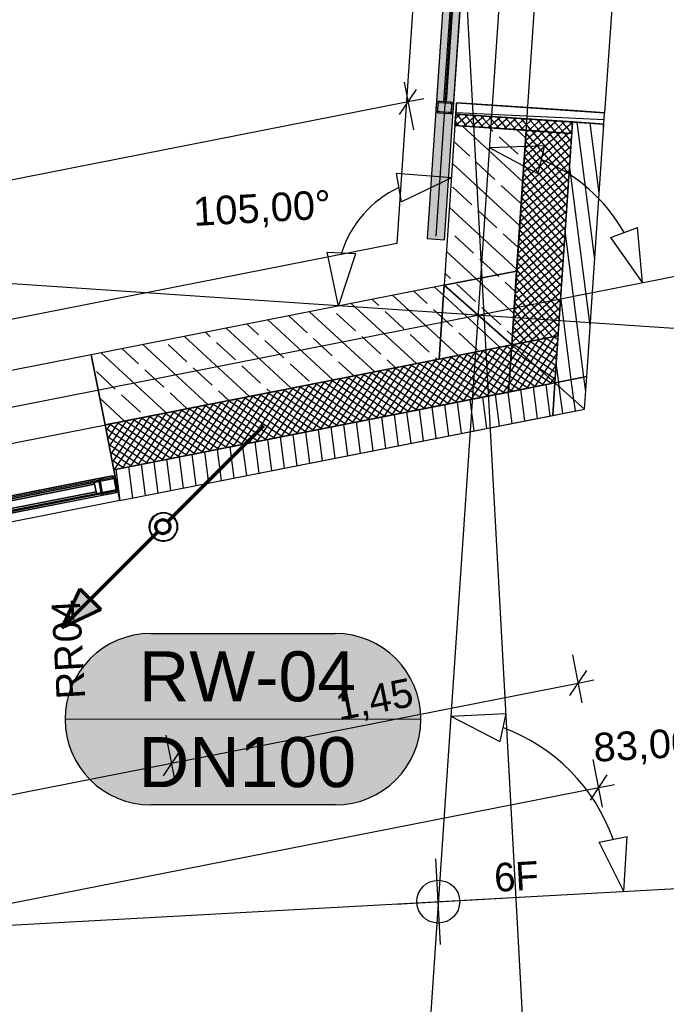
# Model space of a CAD drawing. Extents: x -181 to 1388, y 138 to 979.
# Tile 73 of 82: x 1022 to 1068, y 330 to 399. Entities that reach past the tile are written whole.
import ezdxf
from ezdxf.lldxf.tags import DXFTag

# ---------------------------------------------------------------- set-up
doc = ezdxf.new("R2010")
doc.units = 0
doc.layers.get('0').update_dxf_attribs({"lineweight": 25})
for name, color, linetype, lineweight, true_color in [('01AFU Allgemein Bemaßung', 7, 'Continuous', 25, 0x848484), ('02 Raster Bemaßung', 7, 'Continuous', 25, 0x848484), ('20 Außenwände', 7, 'Continuous', 25, 0x848484), ('20 Dach Stb-Decke', 7, 'Continuous', 25, 0x848484), ('20 Fallrohre', 7, 'Continuous', 25, 0x848484), ('20 Fallrohre - Beschriftung', 7, 'Continuous', 25, 0x848484), ('20 Fenster als Fassade', 7, 'Continuous', 25, 0x848484), ('20 Fundament', 7, 'Continuous', 25, 0x848484), ('20 Platzbedarf Schieber', 7, 'Continuous', 25, 0x848484), ('20 Schieber', 7, 'Continuous', 25, 0x848484), ('A-0', 7, 'Continuous', 25, 0x848484), ('S_Mass', 150, 'Continuous', 25, 0x007fff), ('S_Regenwasser', 4, 'Continuous', 70, 0x00ffff)]:
    doc.layers.add(name, color=color, linetype=linetype, lineweight=lineweight, true_color=true_color)
doc.layers.add('02 Raster Gebäude', color=7, linetype='Continuous', lineweight=25)
doc.layers.add('X_Geometrie', color=7, linetype='Continuous', lineweight=25)
doc.styles.get("Standard").update_dxf_attribs({"font": 'arial.ttf'})
tags = doc.linetypes.add('Raster', pattern=[0.2, 0.1, -0.05, 0, -0.05]).pattern_tags.tags
tags[10:11] = [DXFTag(74, 4), DXFTag(75, 0), DXFTag(340, '0'), DXFTag(46, 1.0), DXFTag(50, 0.0), DXFTag(44, 0.0), DXFTag(45, 0.0)]
tags[8:9] = [DXFTag(74, 4), DXFTag(75, 0), DXFTag(340, '0'), DXFTag(46, 1.0), DXFTag(50, 0.0), DXFTag(44, 0.0), DXFTag(45, 0.0)]
tags[6:7] = [DXFTag(74, 4), DXFTag(75, 0), DXFTag(340, '0'), DXFTag(46, 1.0), DXFTag(50, 0.0), DXFTag(44, 0.0), DXFTag(45, 0.0)]
tags[4:5] = [DXFTag(74, 4), DXFTag(75, 0), DXFTag(340, '0'), DXFTag(46, 1.0), DXFTag(50, 0.0), DXFTag(44, 0.0), DXFTag(45, 0.0)]
tags = doc.linetypes.add('Strichlinie eng', pattern=[0.115, 0.075, -0.04]).pattern_tags.tags
tags[6:7] = [DXFTag(74, 4), DXFTag(75, 0), DXFTag(340, '0'), DXFTag(46, 1.0), DXFTag(50, 0.0), DXFTag(44, 0.0), DXFTag(45, 0.0)]
tags[4:5] = [DXFTag(74, 4), DXFTag(75, 0), DXFTag(340, '0'), DXFTag(46, 1.0), DXFTag(50, 0.0), DXFTag(44, 0.0), DXFTag(45, 0.0)]
tags = doc.linetypes.add('Strichpunktx2', pattern=[2, 1, -0.5, 0, -0.5]).pattern_tags.tags
tags[10:11] = [DXFTag(74, 4), DXFTag(75, 0), DXFTag(340, '0'), DXFTag(46, 1.0), DXFTag(50, 0.0), DXFTag(44, 0.0), DXFTag(45, 0.0)]
tags[8:9] = [DXFTag(74, 4), DXFTag(75, 0), DXFTag(340, '0'), DXFTag(46, 1.0), DXFTag(50, 0.0), DXFTag(44, 0.0), DXFTag(45, 0.0)]
tags[6:7] = [DXFTag(74, 4), DXFTag(75, 0), DXFTag(340, '0'), DXFTag(46, 1.0), DXFTag(50, 0.0), DXFTag(44, 0.0), DXFTag(45, 0.0)]
tags[4:5] = [DXFTag(74, 4), DXFTag(75, 0), DXFTag(340, '0'), DXFTag(46, 1.0), DXFTag(50, 0.0), DXFTag(44, 0.0), DXFTag(45, 0.0)]
tags = doc.linetypes.add('Öffnungslinie Tür Fenster', pattern=[0.115, 0.075, -0.04]).pattern_tags.tags
tags[6:7] = [DXFTag(74, 4), DXFTag(75, 0), DXFTag(340, '0'), DXFTag(46, 1.0), DXFTag(50, 0.0), DXFTag(44, 0.0), DXFTag(45, 0.0)]
tags[4:5] = [DXFTag(74, 4), DXFTag(75, 0), DXFTag(340, '0'), DXFTag(46, 1.0), DXFTag(50, 0.0), DXFTag(44, 0.0), DXFTag(45, 0.0)]

# ---------------------------------------------------------------- blocks, each defined once
blk = doc.blocks.new('Referenz-A07F5V09WF')
at = {"layer": '01AFU Allgemein Bemaßung', "lineweight": -2}
for p, q in [((1049.163, 394.204), (1049.819, 390.862)), ((1048.843, 391.943), (1050.025, 393.705)), ((1049.434, 392.824), (965.157, 376.266)), ((1050.538, 393.041), (1049.434, 392.824)), ((1048.975, 385.845), (1048.611, 387.811)), ((1052.463, 387.507), (1048.611, 387.811)), ((1052.463, 387.507), (1048.975, 385.845)), ((1043.775, 382.319), (1045.772, 382.207)), ((1044.564, 378.536), (1043.775, 382.319)), ((1044.564, 378.536), (1045.772, 382.207)), ((1061.616, 350.775), (1060.958, 354.117)), ((1060.754, 351.274), (1061.936, 353.036)), ((1032.874, 346.551), (1061.345, 352.155)), ((1061.345, 352.155), (1062.448, 352.372)), ((1033.145, 345.171), (1032.487, 348.513)), ((1033.465, 347.431), (1032.283, 345.67)), ((1063.055, 343.465), (1062.397, 346.807)), ((983.815, 336.894), (1032.874, 346.551)), ((1062.192, 343.964), (1063.375, 345.725)), ((772.87, 287.779), (1062.784, 344.845)), ((1062.784, 344.845), (1063.887, 345.062))]:
    blk.add_line(p, q, dxfattribs=at)
blk.add_ellipse((1051.955, 379.991), major_axis=(-3.162, 6.837), ratio=1, start_param=0, end_param=0.831282, dxfattribs=at)
at = {"layer": '02 Raster Bemaßung', "lineweight": -2}
for p, q in [((1055.113, 389.635), (1058.974, 389.769)), ((1055.113, 389.635), (1058.524, 387.821)), ((1058.974, 389.769), (1058.524, 387.821)), ((1063.62, 383.333), (1065.497, 384.026)), ((1065.852, 380.179), (1065.497, 384.026)), ((1065.852, 380.179), (1063.62, 383.333)), ((1052.423, 349.825), (1056.281, 350.019)), ((1052.423, 349.825), (1055.861, 348.063)), ((1056.281, 350.019), (1055.861, 348.063)), ((1062.811, 341.024), (1064.772, 341.419)), ((1064.528, 337.563), (1064.772, 341.419)), ((1064.528, 337.563), (1062.811, 341.024))]:
    blk.add_line(p, q, dxfattribs=at)
for centre, major_axis, end_param in [((1054.32, 377.909), (10.238, 5.771), 0.671175), ((1051.546, 336.853), (12.245, 4.369), 0.872561)]:
    blk.add_ellipse(centre, major_axis=major_axis, ratio=1, start_param=0, end_param=end_param, dxfattribs=at)
at = {"layer": '02 Raster Gebäude', "linetype": 'Raster', "lineweight": -2, "ltscale": 56.250004}
for p, q in [((1023.118, 955.707), (1060.183, 278.595)), ((1084.029, 817.583), (1050.49, 321.23)), ((859.339, 391.084), (1077.679, 376.33)), ((1008.61, 368.911), (1071.374, 381.266)), ((1006.724, 334.399), (1071.114, 337.924))]:
    blk.add_line(p, q, dxfattribs=at)
at = {"layer": '02 Raster Gebäude', "lineweight": -2}
for p, q in [((1051.71, 333.857), (1051.382, 339.848)), ((1048.55, 336.689), (1058.469, 337.232))]:
    blk.add_line(p, q, dxfattribs=at)
blk.add_circle((1051.546, 336.853), 1.5, dxfattribs=at)
at = {"layer": '20 Außenwände', "lineweight": -2}
for p, q in [((1063.735, 400.053), (1063.195, 392.071)), ((1052.819, 392.773), (1052.711, 391.176)), ((1052.765, 391.974), (1052.819, 392.773)), ((1052.819, 392.773), (1063.195, 392.071)), ((1057.807, 392.435), (1052.819, 392.773)), ((1061, 392.22), (1057.807, 392.435)), ((1063.195, 392.071), (1061, 392.22)), ((1052.711, 391.176), (1052.765, 391.974)), ((1053.016, 391.156), (1052.732, 391.481)), ((1053.07, 391.954), (1052.744, 391.669)), ((1052.765, 391.974), (1060.946, 391.422)), ((1063.161, 391.572), (1052.771, 392.058)), ((1053.635, 391.916), (1052.783, 391.171)), ((1053.58, 391.117), (1052.836, 391.97)), ((1054.199, 391.877), (1053.347, 391.133)), ((1054.145, 391.079), (1053.4, 391.931)), ((1054.764, 391.839), (1053.911, 391.095)), ((1054.709, 391.041), (1053.965, 391.893)), ((1055.328, 391.801), (1054.476, 391.057)), ((1055.273, 391.003), (1054.529, 391.855)), ((1055.892, 391.763), (1055.04, 391.019)), ((1055.838, 390.965), (1055.093, 391.817)), ((1056.457, 391.725), (1055.605, 390.981)), ((1056.402, 390.927), (1055.658, 391.779)), ((1057.021, 391.687), (1056.169, 390.943)), ((1056.967, 390.889), (1056.222, 391.741)), ((1057.586, 391.649), (1056.733, 390.904)), ((1057.531, 390.851), (1056.787, 391.703)), ((1058.15, 391.611), (1057.298, 390.866)), ((1058.095, 390.812), (1057.351, 391.664)), ((1058.714, 391.572), (1057.862, 390.828)), ((1058.66, 390.774), (1057.915, 391.626)), ((1059.279, 391.534), (1058.427, 390.79)), ((1059.224, 390.736), (1058.48, 391.588)), ((1059.843, 391.496), (1058.991, 390.752)), ((1059.789, 390.698), (1059.044, 391.55)), ((1060.408, 391.458), (1059.555, 390.714)), ((1060.353, 390.66), (1059.609, 391.512)), ((1060.894, 390.648), (1060.173, 391.474)), ((1060.932, 391.213), (1060.737, 391.436)), ((1063.141, 391.273), (1063.195, 392.071)), ((1052.711, 391.176), (1051.955, 379.991)), ((1057.7, 390.839), (1052.711, 391.176)), ((1057.456, 387.235), (1053.22, 391.142)), ((1055.376, 390.786), (1055.13, 391.013)), ((1057.034, 380.991), (1057.7, 390.839)), ((1057.664, 390.309), (1057.04, 390.884)), ((1058.991, 390.752), (1057.612, 389.548)), ((1058.427, 390.79), (1057.65, 390.112)), ((1057.862, 390.828), (1057.689, 390.676)), ((1060.892, 390.623), (1057.7, 390.839)), ((1060.703, 387.826), (1058.095, 390.812)), ((1060.741, 388.391), (1058.66, 390.774)), ((1060.78, 388.955), (1059.224, 390.736)), ((1060.945, 391.396), (1060.12, 390.676)), ((1060.906, 390.831), (1060.684, 390.637)), ((1060.892, 390.623), (1060.946, 391.422)), ((1062.502, 381.806), (1061.269, 391.4)), ((1061.947, 373.601), (1063.141, 391.273)), ((1062.814, 386.435), (1062.184, 391.338)), ((1063.127, 391.063), (1063.1, 391.276)), ((1053.749, 389.021), (1052.635, 390.049)), ((1057.14, 389.159), (1055.817, 390.379)), ((1060.868, 390.267), (1057.46, 387.29)), ((1060.684, 390.637), (1057.498, 387.854)), ((1060.12, 390.676), (1057.536, 388.419)), ((1059.555, 390.714), (1057.574, 388.983)), ((1060.627, 386.698), (1057.65, 390.106)), ((1060.665, 387.262), (1057.688, 390.67)), ((1060.818, 389.52), (1059.789, 390.698)), ((1059.936, 376.466), (1060.892, 390.623)), ((1060.856, 390.084), (1060.353, 390.66)), ((1060.83, 389.703), (1057.422, 386.726)), ((1060.589, 386.133), (1057.612, 389.542)), ((1060.792, 389.138), (1057.384, 386.161)), ((1060.551, 385.569), (1057.574, 388.977)), ((1057.248, 384.162), (1052.531, 388.512)), ((1055.513, 387.394), (1054.19, 388.615)), ((1060.716, 388.009), (1057.307, 385.032)), ((1060.754, 388.574), (1057.345, 385.597)), ((1060.513, 385.004), (1057.536, 388.413)), ((1062.189, 377.178), (1060.744, 388.425)), ((1060.678, 387.445), (1057.269, 384.468)), ((1060.475, 384.44), (1057.498, 387.848)), ((1053.887, 385.63), (1052.563, 386.85)), ((1057.278, 385.768), (1055.955, 386.988)), ((1060.639, 386.881), (1057.231, 383.904)), ((1060.398, 383.311), (1057.421, 386.72)), ((1060.436, 383.876), (1057.459, 387.284)), ((1060.601, 386.316), (1057.193, 383.339)), ((1060.36, 382.747), (1057.383, 386.155)), ((1057.041, 381.089), (1052.323, 385.439)), ((1055.651, 384.003), (1054.328, 385.223)), ((1060.563, 385.752), (1057.155, 382.775)), ((1060.322, 382.182), (1057.345, 385.591)), ((1060.487, 384.623), (1057.078, 381.646)), ((1060.525, 385.187), (1057.117, 382.21)), ((1060.284, 381.618), (1057.307, 385.026)), ((1052.26, 383.866), (1052.219, 383.903)), ((1060.449, 384.059), (1057.04, 381.082)), ((1060.208, 380.489), (1057.231, 383.898)), ((1060.246, 381.054), (1057.269, 384.462)), ((1054.024, 382.239), (1052.701, 383.459)), ((1057.145, 382.626), (1056.092, 383.596)), ((1060.411, 383.494), (1057.002, 380.517)), ((1060.169, 379.925), (1057.192, 383.333)), ((1061.746, 373.561), (1060.431, 383.797)), ((1060.372, 382.93), (1056.964, 379.953)), ((1060.131, 379.36), (1057.154, 382.769)), ((1054.21, 380.435), (1052.116, 382.366)), ((1055.669, 380.722), (1054.465, 381.832)), ((1060.296, 381.801), (1056.888, 378.824)), ((1060.334, 382.365), (1056.926, 379.388)), ((1060.093, 378.796), (1057.116, 382.204)), ((1060.258, 381.237), (1056.85, 378.26)), ((1060.055, 378.232), (1057.078, 381.64)), ((1052.397, 380.474), (1052.012, 380.83)), ((1056.833, 378.016), (1054.21, 380.435)), ((1055.788, 380.612), (1055.669, 380.722)), ((1056.685, 375.826), (1057.034, 380.991)), ((1060.22, 380.672), (1056.811, 377.695)), ((1059.979, 377.103), (1057.002, 380.511)), ((1060.017, 377.667), (1057.04, 381.076)), ((1051.955, 379.991), (1027.249, 375.128)), ((1051.908, 379.293), (1051.292, 379.861)), ((1054.161, 378.847), (1052.838, 380.068)), ((1056.937, 379.553), (1056.229, 380.205)), ((1060.182, 380.108), (1056.773, 377.131)), ((1059.941, 376.538), (1056.964, 379.947)), ((1051.7, 376.22), (1048.375, 379.286)), ((1050.77, 378.71), (1049.834, 379.574)), ((1055.847, 375.661), (1051.908, 379.293)), ((1060.144, 379.543), (1056.735, 376.566)), ((1059.541, 376.388), (1056.925, 379.382)), ((1060.861, 373.387), (1060.118, 379.168)), ((1050.011, 374.513), (1045.457, 378.712)), ((1047.379, 378.572), (1046.916, 378.999)), ((1055.926, 377.221), (1054.603, 378.441)), ((1060.106, 378.979), (1056.697, 376.002)), ((1059.087, 376.299), (1056.887, 378.818)), ((1060.067, 378.415), (1057.226, 375.933)), ((1042.361, 376.671), (1041.081, 377.851)), ((1047.094, 373.938), (1042.54, 378.138)), ((1045.752, 376.808), (1044.429, 378.028)), ((1049.143, 376.946), (1047.82, 378.166)), ((1051.804, 377.756), (1051.211, 378.303)), ((1052.535, 377.083), (1051.804, 377.756)), ((1058.181, 376.121), (1056.811, 377.689)), ((1058.634, 376.21), (1056.849, 378.254)), ((1060.029, 377.85), (1058.011, 376.087)), ((1041.259, 372.79), (1036.704, 376.989)), ((1038.969, 376.533), (1038.163, 377.276)), ((1044.176, 373.364), (1039.622, 377.564)), ((1057.728, 376.032), (1056.773, 377.125)), ((1059.991, 377.286), (1058.796, 376.242)), ((1038.341, 372.215), (1033.787, 376.415)), ((1035.578, 376.396), (1035.246, 376.702)), ((1044.125, 375.044), (1042.802, 376.264)), ((1047.516, 375.181), (1046.193, 376.401)), ((1050.908, 375.319), (1049.584, 376.539)), ((1054.299, 375.456), (1052.976, 376.676)), ((1056.729, 376.48), (1056.367, 376.814)), ((1057.275, 375.942), (1056.735, 376.56)), ((1058.032, 374.64), (1059.155, 376.312)), ((1058.335, 374.373), (1059.71, 376.422)), ((1059.886, 375.726), (1059.045, 376.291)), ((1059.953, 376.721), (1059.581, 376.396)), ((1059.917, 376.187), (1059.6, 376.4)), ((1059.712, 373.161), (1059.936, 376.466)), ((1035.423, 371.641), (1030.869, 375.841)), ((1033.951, 374.631), (1032.628, 375.851)), ((1037.342, 374.769), (1036.019, 375.989)), ((1040.734, 374.906), (1039.41, 376.126)), ((1051.606, 374.827), (1056.685, 375.826)), ((1052.929, 375.087), (1051.7, 376.22)), ((1053.303, 371.899), (1055.825, 375.657)), ((1053.858, 372.008), (1056.38, 375.766)), ((1056.631, 375.02), (1055.714, 375.635)), ((1056.662, 375.481), (1056.269, 375.744)), ((1056.661, 375.467), (1056.821, 375.706)), ((1056.821, 375.853), (1056.697, 375.996)), ((1056.821, 375.706), (1056.935, 375.875)), ((1059.761, 373.883), (1056.825, 375.854)), ((1057.124, 375.44), (1057.49, 375.985)), ((1059.792, 374.344), (1057.38, 375.963)), ((1057.427, 375.173), (1058.045, 376.094)), ((1057.73, 374.907), (1058.6, 376.203)), ((1059.823, 374.805), (1057.935, 376.072)), ((1059.855, 375.266), (1058.49, 376.181)), ((1058.638, 374.107), (1059.904, 375.993)), ((1027.249, 375.128), (978.19, 365.471)), ((1028.214, 370.222), (1027.249, 375.128)), ((1032.506, 371.067), (1027.952, 375.266)), ((1030.56, 374.494), (1029.41, 375.554)), ((1049.418, 371.134), (1051.939, 374.892)), ((1049.973, 371.244), (1052.494, 375.001)), ((1050.528, 371.353), (1053.049, 375.111)), ((1051.083, 371.462), (1053.605, 375.22)), ((1051.47, 374.8), (1051.349, 374.912)), ((1051.638, 371.571), (1054.16, 375.329)), ((1052.193, 371.681), (1054.715, 375.438)), ((1056.142, 372.458), (1052.384, 374.98)), ((1052.748, 371.79), (1055.27, 375.548)), ((1056.475, 372.716), (1052.939, 375.089)), ((1056.506, 373.177), (1053.494, 375.198)), ((1056.537, 373.638), (1054.049, 375.307)), ((1054.413, 372.118), (1056.661, 375.467)), ((1056.568, 374.099), (1054.604, 375.417)), ((1056.6, 374.56), (1055.159, 375.526)), ((1056.499, 373.073), (1057.73, 374.907)), ((1056.553, 373.871), (1057.427, 375.173)), ((1056.607, 374.669), (1057.124, 375.44)), ((1059.472, 373.113), (1056.631, 375.02)), ((1058.408, 374.31), (1056.662, 375.481)), ((1058.941, 373.84), (1059.85, 375.194)), ((1028.214, 370.222), (1051.606, 374.827)), ((1035.715, 373.004), (1034.392, 374.225)), ((1039.107, 373.142), (1037.783, 374.362)), ((1042.498, 373.279), (1041.175, 374.499)), ((1045.635, 373.651), (1044.566, 374.637)), ((1046.087, 370.479), (1048.609, 374.237)), ((1046.642, 370.588), (1049.164, 374.346)), ((1047.198, 370.697), (1049.719, 374.455)), ((1047.753, 370.807), (1050.274, 374.564)), ((1048.553, 374.226), (1047.957, 374.774)), ((1048.308, 370.916), (1050.829, 374.674)), ((1052.257, 371.693), (1048.499, 374.215)), ((1048.863, 371.025), (1051.384, 374.783)), ((1052.812, 371.802), (1049.054, 374.324)), ((1053.367, 371.912), (1049.609, 374.433)), ((1053.922, 372.021), (1050.164, 374.543)), ((1054.477, 372.13), (1050.719, 374.652)), ((1055.032, 372.239), (1051.274, 374.761)), ((1055.587, 372.349), (1051.829, 374.87)), ((1054.968, 372.227), (1056.607, 374.669)), ((1058.917, 373.004), (1056.6, 374.56)), ((1056.633, 372.555), (1058.032, 374.64)), ((1057.188, 372.664), (1058.335, 374.373)), ((1059.73, 373.422), (1058.408, 374.31)), ((1059.244, 373.573), (1059.796, 374.396)), ((1059.976, 373.213), (1059.806, 374.54)), ((1028.933, 372.729), (1027.609, 373.95)), ((1032.324, 372.867), (1031.001, 374.087)), ((1042.757, 369.823), (1045.279, 373.581)), ((1043.312, 369.933), (1045.834, 373.69)), ((1043.867, 370.042), (1046.389, 373.8)), ((1044.422, 370.151), (1046.944, 373.909)), ((1044.977, 370.26), (1047.499, 374.018)), ((1048.927, 371.038), (1045.169, 373.559)), ((1045.532, 370.37), (1048.054, 374.127)), ((1049.482, 371.147), (1045.724, 373.669)), ((1050.037, 371.256), (1046.279, 373.778)), ((1050.592, 371.365), (1046.834, 373.887)), ((1051.147, 371.475), (1047.389, 373.996)), ((1051.702, 371.584), (1047.944, 374.106)), ((1055.523, 372.336), (1056.553, 373.871)), ((1057.807, 372.786), (1056.537, 373.638)), ((1058.362, 372.895), (1056.568, 374.099)), ((1057.743, 372.773), (1058.638, 374.107)), ((1058.298, 372.882), (1058.941, 373.84)), ((1058.853, 372.992), (1059.244, 373.573)), ((1059.546, 373.307), (1059.742, 373.598)), ((1061.876, 372.55), (1061.746, 373.561)), ((1061.794, 371.328), (1061.947, 373.601)), ((1039.427, 369.168), (1041.949, 372.926)), ((1039.982, 369.277), (1042.504, 373.035)), ((1040.537, 369.386), (1043.059, 373.144)), ((1041.092, 369.496), (1043.614, 373.253)), ((1041.647, 369.605), (1044.169, 373.363)), ((1045.596, 370.382), (1041.839, 372.904)), ((1042.202, 369.714), (1044.724, 373.472)), ((1046.151, 370.491), (1042.394, 373.013)), ((1046.706, 370.601), (1042.949, 373.122)), ((1047.261, 370.71), (1043.504, 373.232)), ((1047.816, 370.819), (1044.059, 373.341)), ((1048.372, 370.928), (1044.614, 373.45)), ((1056.078, 372.445), (1056.499, 373.073)), ((1056.462, 372.521), (1059.712, 373.161)), ((1057.252, 372.676), (1056.506, 373.177)), ((1058.487, 370.677), (1058.206, 372.864)), ((1059.372, 370.852), (1059.091, 373.038)), ((1059.408, 373.101), (1059.546, 373.307)), ((1060.017, 372.892), (1059.976, 373.213)), ((1060.257, 371.026), (1060.017, 372.892)), ((1061.04, 371.991), (1060.861, 373.387)), ((1028.832, 367.082), (1056.462, 372.521)), ((1030.697, 371.102), (1029.374, 372.323)), ((1033.965, 371.354), (1032.765, 372.46)), ((1035.542, 368.403), (1038.064, 372.161)), ((1036.097, 368.512), (1038.619, 372.27)), ((1036.882, 371.928), (1036.156, 372.598)), ((1036.652, 368.622), (1039.174, 372.379)), ((1037.207, 368.731), (1039.729, 372.489)), ((1037.762, 368.84), (1040.284, 372.598)), ((1041.711, 369.617), (1037.953, 372.139)), ((1038.317, 368.949), (1040.839, 372.707)), ((1042.266, 369.727), (1038.508, 372.248)), ((1038.872, 369.059), (1041.394, 372.816)), ((1042.821, 369.836), (1039.063, 372.358)), ((1039.8, 372.503), (1039.548, 372.735)), ((1043.376, 369.945), (1039.618, 372.467)), ((1043.931, 370.054), (1040.173, 372.576)), ((1044.486, 370.164), (1040.728, 372.685)), ((1045.041, 370.273), (1041.284, 372.795)), ((1054.947, 369.981), (1054.666, 372.167)), ((1055.832, 370.155), (1055.551, 372.342)), ((1056.717, 370.329), (1056.436, 372.516)), ((1056.697, 372.567), (1056.475, 372.716)), ((1057.602, 370.503), (1057.321, 372.69)), ((1029.588, 370.493), (1027.844, 372.101)), ((1032.212, 367.748), (1034.733, 371.505)), ((1032.767, 367.857), (1035.288, 371.615)), ((1033.322, 367.966), (1035.843, 371.724)), ((1033.877, 368.075), (1036.398, 371.833)), ((1034.432, 368.185), (1036.953, 371.942)), ((1038.381, 368.962), (1034.623, 371.484)), ((1034.987, 368.294), (1037.508, 372.052)), ((1038.936, 369.071), (1035.178, 371.593)), ((1039.491, 369.18), (1035.733, 371.702)), ((1040.046, 369.29), (1036.288, 371.811)), ((1040.601, 369.399), (1036.843, 371.921)), ((1041.156, 369.508), (1037.398, 372.03)), ((1051.407, 369.284), (1051.126, 371.471)), ((1052.292, 369.458), (1052.011, 371.645)), ((1053.177, 369.632), (1052.896, 371.819)), ((1054.062, 369.806), (1053.781, 371.993)), ((1061.142, 371.2), (1061.04, 371.991)), ((1028.881, 367.092), (1031.403, 370.85)), ((1029.257, 364.924), (1061.794, 371.328)), ((1029.436, 367.201), (1031.958, 370.959)), ((1029.991, 367.311), (1032.513, 371.068)), ((1030.546, 367.42), (1033.068, 371.178)), ((1031.102, 367.529), (1033.623, 371.287)), ((1035.051, 368.306), (1031.293, 370.828)), ((1031.657, 367.638), (1034.178, 371.396)), ((1035.606, 368.416), (1031.848, 370.937)), ((1036.161, 368.525), (1032.403, 371.047)), ((1036.716, 368.634), (1032.958, 371.156)), ((1037.271, 368.743), (1033.513, 371.265)), ((1037.826, 368.853), (1034.068, 371.374)), ((1047.867, 368.587), (1047.586, 370.774)), ((1048.752, 368.761), (1048.471, 370.948)), ((1049.637, 368.935), (1049.356, 371.122)), ((1050.522, 369.11), (1050.241, 371.296)), ((1028.832, 367.082), (1028.214, 370.222)), ((1028.296, 369.808), (1028.628, 370.304)), ((1028.405, 369.253), (1029.183, 370.413)), ((1028.514, 368.698), (1029.738, 370.522)), ((1032.275, 367.76), (1028.518, 370.282)), ((1028.623, 368.143), (1030.293, 370.631)), ((1028.733, 367.588), (1030.848, 370.741)), ((1032.831, 367.869), (1029.073, 370.391)), ((1033.386, 367.979), (1029.628, 370.5)), ((1033.941, 368.088), (1030.183, 370.61)), ((1034.496, 368.197), (1030.738, 370.719)), ((1044.327, 367.89), (1044.046, 370.077)), ((1045.212, 368.064), (1044.931, 370.251)), ((1046.097, 368.238), (1045.816, 370.425)), ((1046.982, 368.413), (1046.701, 370.6)), ((1031.72, 367.651), (1028.264, 369.971)), ((1031.165, 367.542), (1028.373, 369.416)), ((1040.787, 367.193), (1040.506, 369.38)), ((1041.672, 367.367), (1041.391, 369.554)), ((1042.557, 367.542), (1042.276, 369.729)), ((1043.442, 367.716), (1043.161, 369.903)), ((1030.61, 367.432), (1028.482, 368.861)), ((1037.247, 366.496), (1036.966, 368.683)), ((1038.132, 366.671), (1037.851, 368.858)), ((1039.017, 366.845), (1038.736, 369.032)), ((1039.902, 367.019), (1039.621, 369.206)), ((1030.055, 367.323), (1028.591, 368.306)), ((1034.592, 365.974), (1034.311, 368.161)), ((1035.477, 366.148), (1035.196, 368.335)), ((1036.362, 366.322), (1036.081, 368.509)), ((1029.5, 367.214), (1028.701, 367.75)), ((1031.052, 365.277), (1030.771, 367.464)), ((1031.937, 365.451), (1031.656, 367.638)), ((1032.822, 365.625), (1032.541, 367.812)), ((1033.707, 365.8), (1033.426, 367.987)), ((1028.945, 367.105), (1028.81, 367.195)), ((1029.257, 364.924), (1028.832, 367.082)), ((1029.282, 364.929), (1029.001, 367.116)), ((1030.167, 365.103), (1029.886, 367.29)), ((1029.257, 364.924), (980.198, 355.267))]:
    blk.add_line(p, q, dxfattribs=at)
at = {"layer": '20 Dach Stb-Decke', "linetype": 'Öffnungslinie Tür Fenster', "lineweight": -2, "ltscale": 56.250004}
for p, q in [((1056.685, 375.826), (1075.581, 655.464)), ((766.772, 318.76), (1056.685, 375.826))]:
    blk.add_line(p, q, dxfattribs=at)
at = {"layer": '20 Fallrohre', "lineweight": -2}
for major_axis in [(0.981, 0.193), (0.942, 0.185), (-0.981, -0.193), (-0.942, -0.185)]:
    blk.add_ellipse((1032.306, 363.078), major_axis=major_axis, ratio=1, start_param=0, end_param=3.141593, dxfattribs=at)
for points in [[(1031.689, 363.811), (1031.603, 363.786), (1031.689, 363.865)], [(1031.714, 363.833), (1031.689, 363.865), (1031.714, 363.881)], [(1031.689, 363.811), (1031.689, 363.865), (1031.714, 363.833)], [(1031.82, 363.904), (1031.714, 363.881), (1031.82, 363.952)], [(1031.714, 363.833), (1031.714, 363.881), (1031.82, 363.904)], [(1031.839, 363.917), (1031.82, 363.952), (1031.839, 363.961)], [(1031.82, 363.904), (1031.82, 363.952), (1031.839, 363.917)], [(1031.962, 363.973), (1031.839, 363.961), (1031.962, 364.017)], [(1031.839, 363.917), (1031.839, 363.961), (1031.962, 363.973)], [(1031.976, 363.98), (1031.962, 364.017), (1031.976, 364.021)], [(1031.962, 363.973), (1031.962, 364.017), (1031.976, 363.98)], [(1032.114, 364.018), (1031.976, 364.021), (1032.114, 364.059)], [(1031.976, 363.98), (1031.976, 364.021), (1032.114, 364.018)], [(1032.121, 364.02), (1032.114, 364.059), (1032.121, 364.06)], [(1032.114, 364.018), (1032.114, 364.059), (1032.121, 364.02)], [(1032.269, 364.037), (1032.121, 364.06), (1032.269, 364.077)], [(1032.121, 364.02), (1032.121, 364.06), (1032.269, 364.037)], [(1032.269, 364.037), (1032.269, 364.077), (1032.271, 364.037)], [(1032.271, 364.037), (1032.269, 364.077), (1032.271, 364.077)], [(1032.271, 364.037), (1032.271, 364.077), (1032.421, 364.031)], [(1032.421, 364.031), (1032.271, 364.077), (1032.421, 364.071)], [(1032.421, 364.031), (1032.421, 364.071), (1032.426, 364.03)], [(1032.426, 364.03), (1032.421, 364.071), (1032.426, 364.071)], [(1032.426, 364.03), (1032.426, 364.071), (1032.569, 364.001)], [(1032.569, 364.001), (1032.426, 364.071), (1032.569, 364.042)], [(1032.569, 364.001), (1032.569, 364.042), (1032.58, 363.997)], [(1032.58, 363.997), (1032.569, 364.042), (1032.58, 364.04)], [(1032.58, 363.997), (1032.58, 364.04), (1032.71, 363.949)], [(1032.71, 363.949), (1032.58, 364.04), (1032.71, 363.992)], [(1032.71, 363.949), (1032.71, 363.992), (1032.727, 363.94)], [(1032.727, 363.94), (1032.71, 363.992), (1032.727, 363.985)], [(1032.727, 363.94), (1032.727, 363.985), (1032.842, 363.875)], [(1032.842, 363.875), (1032.727, 363.985), (1032.842, 363.921)], [(1032.842, 363.875), (1032.842, 363.921), (1032.864, 363.857)], [(1032.864, 363.857), (1032.842, 363.921), (1032.864, 363.908)], [(1032.864, 363.857), (1032.864, 363.908), (1032.96, 363.782)], [(1032.96, 363.782), (1032.864, 363.908), (1032.96, 363.832)], [(1031.314, 362.985), (1031.307, 363.041), (1031.314, 363.198)], [(1031.325, 362.885), (1031.314, 363.198), (1031.325, 363.255)], [(1031.314, 362.985), (1031.314, 363.198), (1031.325, 362.885)], [(1031.345, 362.816), (1031.325, 363.255), (1031.345, 363.352)], [(1031.325, 362.885), (1031.325, 363.255), (1031.345, 362.816)], [(1031.347, 362.807), (1031.345, 363.352), (1031.347, 363.358)], [(1031.345, 362.816), (1031.345, 363.352), (1031.347, 362.807)], [(1031.353, 363.193), (1031.347, 363.358), (1031.353, 363.375)], [(1031.347, 363.043), (1031.347, 363.358), (1031.353, 363.193)], [(1031.383, 363.341), (1031.353, 363.375), (1031.383, 363.455)], [(1031.353, 363.193), (1031.353, 363.375), (1031.383, 363.341)], [(1031.399, 363.384), (1031.383, 363.455), (1031.399, 363.499)], [(1031.383, 363.341), (1031.383, 363.455), (1031.399, 363.384)], [(1031.436, 363.482), (1031.399, 363.499), (1031.436, 363.563)], [(1031.399, 363.384), (1031.399, 363.499), (1031.436, 363.482)], [(1031.476, 363.554), (1031.436, 363.563), (1031.476, 363.636)], [(1031.436, 363.482), (1031.436, 363.563), (1031.476, 363.554)], [(1031.509, 363.613), (1031.476, 363.636), (1031.509, 363.678)], [(1031.476, 363.554), (1031.476, 363.636), (1031.509, 363.613)], [(1031.574, 363.694), (1031.509, 363.678), (1031.574, 363.759)], [(1031.509, 363.613), (1031.509, 363.678), (1031.574, 363.694)], [(1031.603, 363.731), (1031.574, 363.759), (1031.603, 363.786)], [(1031.574, 363.694), (1031.574, 363.759), (1031.603, 363.731)], [(1031.603, 363.731), (1031.603, 363.786), (1031.689, 363.811)], [(1032.96, 363.782), (1032.96, 363.832), (1032.987, 363.752)], [(1032.987, 363.752), (1032.96, 363.832), (1032.987, 363.811)], [(1032.987, 363.752), (1032.987, 363.811), (1033.062, 363.671)], [(1033.062, 363.671), (1032.987, 363.811), (1033.062, 363.73)], [(1033.062, 363.671), (1033.062, 363.73), (1033.093, 363.623)], [(1033.093, 363.623), (1033.062, 363.73), (1033.093, 363.695)], [(1033.093, 363.623), (1033.093, 363.695), (1033.145, 363.545)], [(1033.145, 363.545), (1033.093, 363.695), (1033.145, 363.617)], [(1033.145, 363.545), (1033.145, 363.617), (1033.18, 363.469)], [(1033.18, 363.469), (1033.145, 363.617), (1033.18, 363.565)], [(1033.18, 363.469), (1033.18, 363.565), (1033.208, 363.408)], [(1033.208, 363.408), (1033.18, 363.565), (1033.208, 363.504)], [(1033.208, 363.408), (1033.208, 363.504), (1033.245, 363.274)], [(1033.245, 363.274), (1033.208, 363.504), (1033.245, 363.422)], [(1033.245, 363.274), (1033.245, 363.422), (1033.248, 363.263)], [(1033.248, 363.263), (1033.245, 363.422), (1033.248, 363.411)], [(1033.248, 363.263), (1033.248, 363.411), (1033.266, 363.114)], [(1033.266, 363.114), (1033.248, 363.411), (1033.266, 363.349)], [(1033.266, 362.798), (1033.266, 363.349), (1033.268, 362.804)], [(1033.268, 362.804), (1033.266, 363.349), (1033.268, 363.34)], [(1033.268, 362.804), (1033.268, 363.34), (1033.288, 362.901)], [(1033.288, 362.901), (1033.268, 363.34), (1033.288, 363.271)], [(1033.288, 362.901), (1033.288, 363.271), (1033.299, 362.958)], [(1033.299, 362.958), (1033.288, 363.271), (1033.299, 363.171)], [(1033.299, 362.958), (1033.299, 363.171), (1033.306, 363.115)], [(1031.347, 362.807), (1031.347, 363.043), (1031.364, 362.745)], [(1031.364, 362.745), (1031.347, 363.043), (1031.364, 362.893)], [(1031.364, 362.745), (1031.364, 362.893), (1031.367, 362.734)], [(1031.367, 362.734), (1031.364, 362.893), (1031.367, 362.882)], [(1031.367, 362.734), (1031.367, 362.882), (1031.405, 362.652)], [(1031.405, 362.652), (1031.367, 362.882), (1031.405, 362.748)], [(1031.405, 362.652), (1031.405, 362.748), (1031.433, 362.592)], [(1031.433, 362.592), (1031.405, 362.748), (1031.433, 362.687)], [(1031.433, 362.592), (1031.433, 362.687), (1031.468, 362.539)], [(1031.468, 362.539), (1031.433, 362.687), (1031.468, 362.611)], [(1031.468, 362.539), (1031.468, 362.611), (1031.52, 362.461)], [(1031.52, 362.461), (1031.468, 362.611), (1031.52, 362.533)], [(1031.52, 362.461), (1031.52, 362.533), (1031.551, 362.427)], [(1031.551, 362.427), (1031.52, 362.533), (1031.551, 362.486)], [(1031.551, 362.427), (1031.551, 362.486), (1031.626, 362.345)], [(1031.626, 362.345), (1031.551, 362.486), (1031.626, 362.404)], [(1033.103, 362.479), (1033.039, 362.462), (1033.103, 362.543)], [(1033.137, 362.521), (1033.103, 362.543), (1033.137, 362.602)], [(1033.103, 362.479), (1033.103, 362.543), (1033.137, 362.521)], [(1033.177, 362.593), (1033.137, 362.602), (1033.177, 362.674)], [(1033.137, 362.521), (1033.137, 362.602), (1033.177, 362.593)], [(1033.214, 362.657), (1033.177, 362.674), (1033.214, 362.772)], [(1033.177, 362.593), (1033.177, 362.674), (1033.214, 362.657)], [(1033.23, 362.701), (1033.214, 362.772), (1033.23, 362.815)], [(1033.214, 362.657), (1033.214, 362.772), (1033.23, 362.701)], [(1033.259, 362.781), (1033.23, 362.815), (1033.259, 362.963)], [(1033.23, 362.701), (1033.23, 362.815), (1033.259, 362.781)], [(1033.266, 362.798), (1033.259, 362.963), (1033.266, 363.114)], [(1033.259, 362.781), (1033.259, 362.963), (1033.266, 362.798)], [(1031.626, 362.345), (1031.626, 362.404), (1031.653, 362.324)], [(1031.653, 362.324), (1031.626, 362.404), (1031.653, 362.375)], [(1031.653, 362.324), (1031.653, 362.375), (1031.749, 362.248)], [(1031.749, 362.248), (1031.653, 362.375), (1031.749, 362.299)], [(1031.749, 362.248), (1031.749, 362.299), (1031.771, 362.235)], [(1031.771, 362.235), (1031.749, 362.299), (1031.771, 362.281)], [(1031.771, 362.235), (1031.771, 362.281), (1031.886, 362.171)], [(1031.886, 362.171), (1031.771, 362.281), (1031.886, 362.217)], [(1031.886, 362.171), (1031.886, 362.217), (1031.902, 362.165)], [(1031.902, 362.165), (1031.886, 362.217), (1031.902, 362.207)], [(1031.902, 362.165), (1031.902, 362.207), (1032.033, 362.116)], [(1032.033, 362.116), (1031.902, 362.207), (1032.033, 362.159)], [(1032.033, 362.116), (1032.033, 362.159), (1032.044, 362.114)], [(1032.044, 362.114), (1032.033, 362.159), (1032.044, 362.155)], [(1032.044, 362.114), (1032.044, 362.155), (1032.187, 362.085)], [(1032.187, 362.085), (1032.044, 362.155), (1032.187, 362.126)], [(1032.187, 362.085), (1032.187, 362.126), (1032.191, 362.085)], [(1032.191, 362.085), (1032.187, 362.126), (1032.191, 362.125)], [(1032.191, 362.085), (1032.191, 362.125), (1032.342, 362.079)], [(1032.342, 362.079), (1032.191, 362.125), (1032.342, 362.119)], [(1032.342, 362.079), (1032.342, 362.119), (1032.343, 362.079)], [(1032.343, 362.079), (1032.342, 362.119), (1032.343, 362.119)], [(1032.491, 362.096), (1032.343, 362.119), (1032.491, 362.136)], [(1032.343, 362.079), (1032.343, 362.119), (1032.491, 362.096)], [(1032.499, 362.097), (1032.491, 362.136), (1032.499, 362.138)], [(1032.491, 362.096), (1032.491, 362.136), (1032.499, 362.097)], [(1032.637, 362.135), (1032.499, 362.138), (1032.637, 362.177)], [(1032.499, 362.097), (1032.499, 362.138), (1032.637, 362.135)], [(1032.65, 362.139), (1032.637, 362.177), (1032.65, 362.183)], [(1032.637, 362.135), (1032.637, 362.177), (1032.65, 362.139)], [(1032.774, 362.196), (1032.65, 362.183), (1032.774, 362.239)], [(1032.65, 362.139), (1032.65, 362.183), (1032.774, 362.196)], [(1032.793, 362.204), (1032.774, 362.239), (1032.793, 362.252)], [(1032.774, 362.196), (1032.774, 362.239), (1032.793, 362.204)], [(1032.899, 362.275), (1032.793, 362.252), (1032.899, 362.323)], [(1032.793, 362.204), (1032.793, 362.252), (1032.899, 362.275)], [(1032.924, 362.291), (1032.899, 362.323), (1032.924, 362.346)], [(1032.899, 362.275), (1032.899, 362.323), (1032.924, 362.291)], [(1033.01, 362.371), (1032.924, 362.346), (1033.01, 362.425)], [(1032.924, 362.291), (1032.924, 362.346), (1033.01, 362.371)], [(1033.039, 362.398), (1033.01, 362.425), (1033.039, 362.462)], [(1033.01, 362.371), (1033.01, 362.425), (1033.039, 362.398)], [(1033.039, 362.398), (1033.039, 362.462), (1033.103, 362.479)]]:
    blk.add_solid(points, dxfattribs=at)
at = {"layer": '20 Fenster als Fassade', "linetype": 'Strichlinie eng', "lineweight": -2, "ltscale": 56.250004}
for p, q in [((1028.713, 366.651), (980.047, 357.072)), ((1028.713, 366.651), (1028.817, 366.644)), ((1028.817, 366.644), (1028.902, 366.587)), ((1028.948, 366.494), (979.889, 356.837)), ((1028.902, 366.587), (1028.948, 366.494)), ((1028.948, 366.494), (1029.103, 365.709)), ((1029.103, 365.709), (980.044, 356.052)), ((1028.945, 365.474), (980.279, 355.895)), ((1029.038, 365.519), (1028.945, 365.474)), ((1029.096, 365.605), (1029.038, 365.519)), ((1029.103, 365.709), (1029.096, 365.605))]:
    blk.add_line(p, q, dxfattribs=at)
at = {"layer": '20 Fenster als Fassade', "lineweight": -2}
for p, q in [((1027.928, 366.497), (1028.713, 366.651)), ((1028.713, 366.651), (1028.817, 366.644)), ((1028.817, 366.644), (1028.902, 366.587)), ((980.832, 357.226), (1027.928, 366.497)), ((981.067, 357.069), (1027.771, 366.262)), ((981.362, 357.229), (1027.437, 366.298)), ((981.407, 356.998), (1027.483, 366.067)), ((1027.483, 366.067), (981.407, 356.998)), ((1027.437, 366.298), (1027.751, 366.36)), ((1027.631, 365.317), (1027.437, 366.298)), ((1027.437, 366.298), (1027.483, 366.067)), ((1027.483, 366.067), (1027.585, 365.548)), ((1027.751, 366.36), (1027.945, 365.379)), ((1027.778, 366.365), (1027.771, 366.262)), ((1027.771, 366.262), (1027.925, 365.477)), ((1027.778, 366.365), (1027.835, 366.451)), ((1027.871, 366.268), (1027.787, 366.177)), ((1027.835, 366.451), (1027.928, 366.497)), ((1027.869, 366.281), (1028.85, 366.474)), ((1027.872, 366.333), (1027.869, 366.281)), ((1027.869, 366.281), (1028.023, 365.496)), ((1027.872, 366.333), (1027.901, 366.376)), ((1027.901, 366.376), (1027.948, 366.399)), ((1027.948, 366.399), (1028.733, 366.553)), ((1028.117, 366.534), (1028.002, 366.409)), ((1028.733, 366.553), (1028.784, 366.55)), ((1028.784, 366.55), (1028.827, 366.521)), ((1028.867, 366.61), (1028.801, 366.538)), ((1028.85, 366.474), (1028.827, 366.521)), ((1029.004, 365.689), (1028.85, 366.474)), ((1028.948, 366.494), (1028.902, 366.587)), ((1029.103, 365.709), (1028.948, 366.494)), ((981.064, 356.049), (1028.16, 365.319)), ((981.221, 356.284), (1027.925, 365.477)), ((1027.585, 365.548), (981.509, 356.479)), ((981.509, 356.479), (1027.585, 365.548)), ((1027.631, 365.317), (981.555, 356.248)), ((1027.585, 365.548), (1027.631, 365.317)), ((1027.945, 365.379), (1027.631, 365.317)), ((1027.991, 365.66), (1027.907, 365.569)), ((1027.925, 365.477), (1027.971, 365.384)), ((1027.971, 365.384), (1028.057, 365.326)), ((1028.023, 365.496), (1029.004, 365.689)), ((1028.023, 365.496), (1028.046, 365.45)), ((1028.046, 365.45), (1028.089, 365.421)), ((1028.057, 365.326), (1028.16, 365.319)), ((1028.089, 365.421), (1028.141, 365.418)), ((1028.141, 365.418), (1028.926, 365.572)), ((1028.16, 365.319), (1028.945, 365.474)), ((1028.926, 365.572), (1028.972, 365.595)), ((1028.945, 365.474), (1029.038, 365.519)), ((1028.972, 365.595), (1029.001, 365.638)), ((1029.001, 365.638), (1029.004, 365.689)), ((1029.038, 365.519), (1029.096, 365.605)), ((1029.096, 365.605), (1029.103, 365.709))]:
    blk.add_line(p, q, dxfattribs=at)
at = {"layer": '20 Fundament', "linetype": 'Öffnungslinie Tür Fenster', "lineweight": -2, "ltscale": 56.250004}
for p, q in [((1052.619, 441.737), (1048.644, 382.907)), ((1048.644, 382.907), (767.346, 327.536))]:
    blk.add_line(p, q, dxfattribs=at)
at = {"layer": '20 Platzbedarf Schieber', "linetype": 'Strichlinie eng', "lineweight": -2, "ltscale": 56.250004}
for p, q in [((1052.016, 401.656), (1050.773, 383.261)), ((1051.971, 383.18), (1053.213, 401.575)), ((1050.773, 383.261), (1051.971, 383.18))]:
    blk.add_line(p, q, dxfattribs=at)
at = {"layer": '20 Platzbedarf Schieber', "lineweight": -2}
for points in [[(1052.016, 383.851), (1051.971, 400.985), (1052.016, 401.656)], [(1052.016, 383.851), (1052.016, 401.656), (1053.213, 401.575)], [(1051.971, 383.18), (1050.773, 383.261), (1051.971, 400.985)], [(1051.971, 383.18), (1051.971, 400.985), (1052.016, 383.851)]]:
    blk.add_solid(points, dxfattribs=at)
at = {"layer": '20 Schieber', "lineweight": -2}
for p, q in [((1052.016, 401.656), (1051.375, 392.177)), ((1053.213, 401.575), (1052.573, 392.096)), ((1052.42, 392.808), (1051.622, 392.862)), ((1051.375, 392.177), (1052.573, 392.096)), ((1051.409, 392.676), (1051.382, 392.277)), ((1051.509, 392.669), (1051.482, 392.27)), ((1051.575, 392.164), (1052.373, 392.11)), ((1052.414, 392.708), (1051.615, 392.762)), ((1052.48, 392.203), (1052.507, 392.602)), ((1052.579, 392.196), (1052.606, 392.595)), ((1051.568, 392.064), (1052.366, 392.01))]:
    blk.add_line(p, q, dxfattribs=at)
at = {"layer": '20 Schieber', "linetype": 'Strichpunktx2', "lineweight": -2, "ltscale": 56.250004}
for p, q in [((1052.615, 401.615), (1051.386, 383.428)), ((1052.588, 401.216), (1052.001, 392.536))]:
    blk.add_line(p, q, dxfattribs=at)
at = {"layer": '20 Schieber', "linetype": 'Strichlinie eng', "lineweight": -2, "ltscale": 56.250004}
for p, q in [((1052.461, 400.824), (1051.921, 392.842)), ((1052.121, 392.828), (1052.66, 400.81)), ((1051.921, 392.842), (1052.121, 392.828))]:
    blk.add_line(p, q, dxfattribs=at)
at = {"layer": '20 Schieber', "linetype": 'ByBlock', "lineweight": -2, "ltscale": 56.250004}
for p, q in [((1051.409, 392.676), (1051.409, 392.676)), ((1051.509, 392.669), (1051.509, 392.669))]:
    blk.add_line(p, q, dxfattribs=at)
at = {"layer": '20 Schieber', "lineweight": -2}
for centre, major_axis in [((1051.609, 392.663), (0.013, 0.2)), ((1052.407, 392.609), (0.2, -0.013)), ((1051.582, 392.263), (-0.2, 0.013)), ((1051.582, 392.263), (-0.0998, 0.0067)), ((1051.609, 392.663), (0.0067, 0.0998)), ((1052.38, 392.21), (-0.013, -0.2)), ((1052.38, 392.21), (-0.0067, -0.0998)), ((1052.407, 392.609), (0.0998, -0.0067))]:
    blk.add_ellipse(centre, major_axis=major_axis, ratio=1, start_param=0, end_param=1.570796, dxfattribs=at)
at = {"layer": 'A-0', "linetype": 'Continuous', "lineweight": -2, "ltscale": 312.5}
for p, q in [((1052.016, 401.656), (1050.773, 383.261)), ((1051.971, 383.18), (1053.213, 401.575)), ((1052.819, 392.773), (1052.765, 391.974)), ((1063.195, 392.071), (1052.819, 392.773)), ((1052.765, 391.974), (1052.711, 391.176)), ((1052.765, 391.974), (1063.141, 391.273)), ((1060.946, 391.422), (1052.765, 391.974)), ((1063.141, 391.273), (1063.195, 392.071)), ((1052.711, 391.176), (1051.955, 379.991)), ((1057.7, 390.839), (1052.711, 391.176)), ((1052.711, 391.176), (1060.892, 390.623)), ((1057.7, 390.839), (1056.685, 375.826)), ((1057.034, 380.991), (1057.7, 390.839)), ((1060.892, 390.623), (1057.7, 390.839)), ((1060.946, 391.422), (1059.712, 373.161)), ((1060.892, 390.623), (1060.946, 391.422)), ((1063.141, 391.273), (1060.946, 391.422)), ((1061.947, 373.601), (1063.141, 391.273)), ((1059.936, 376.466), (1060.892, 390.623)), ((1050.773, 383.261), (1051.971, 383.18)), ((1051.955, 379.991), (1057.034, 380.991)), ((1057.034, 380.991), (1051.955, 379.991)), ((1056.685, 375.826), (1057.034, 380.991)), ((1051.955, 379.991), (1027.249, 375.128)), ((1051.606, 374.827), (1051.955, 379.991)), ((1051.955, 379.991), (1051.606, 374.827)), ((1051.955, 379.991), (1056.685, 375.826)), ((1056.685, 375.826), (1051.955, 379.991)), ((1056.685, 375.826), (1059.936, 376.466)), ((1059.936, 376.466), (1056.685, 375.826)), ((1059.712, 373.161), (1059.936, 376.466)), ((1056.685, 375.826), (1028.214, 370.222)), ((1051.606, 374.827), (1056.685, 375.826)), ((1056.462, 372.521), (1056.685, 375.826)), ((1056.685, 375.826), (1056.462, 372.521)), ((1056.685, 375.826), (1059.712, 373.161)), ((1059.712, 373.161), (1056.685, 375.826)), ((1027.249, 375.128), (1028.214, 370.222)), ((1028.214, 370.222), (1051.606, 374.827)), ((1059.712, 373.161), (1061.947, 373.601)), ((1061.947, 373.601), (1059.712, 373.161)), ((1061.794, 371.328), (1061.947, 373.601)), ((1059.712, 373.161), (1028.832, 367.082)), ((1056.462, 372.521), (1059.712, 373.161)), ((1059.712, 373.161), (1059.559, 370.888)), ((1059.559, 370.888), (1059.712, 373.161)), ((1061.794, 371.328), (1059.712, 373.161)), ((1059.712, 373.161), (1061.794, 371.328)), ((1028.832, 367.082), (1056.462, 372.521)), ((1029.257, 364.924), (1059.559, 370.888)), ((1059.559, 370.888), (1061.794, 371.328)), ((1028.214, 370.222), (1028.832, 367.082)), ((1028.713, 366.651), (1027.928, 366.497)), ((1028.817, 366.644), (1028.713, 366.651)), ((1028.902, 366.587), (1028.817, 366.644)), ((1028.832, 367.082), (1029.257, 364.924)), ((1027.778, 366.365), (1027.771, 366.262)), ((1027.771, 366.262), (1027.925, 365.477)), ((1027.835, 366.451), (1027.778, 366.365)), ((1027.928, 366.497), (1027.835, 366.451)), ((1027.869, 366.281), (1027.872, 366.333)), ((1028.023, 365.496), (1027.869, 366.281)), ((1027.872, 366.333), (1027.901, 366.376)), ((1027.901, 366.376), (1027.948, 366.399)), ((1027.948, 366.399), (1028.733, 366.553)), ((1028.733, 366.553), (1028.784, 366.55)), ((1028.784, 366.55), (1028.827, 366.521)), ((1028.827, 366.521), (1028.85, 366.474)), ((1028.85, 366.474), (1029.004, 365.689)), ((1028.948, 366.494), (1028.902, 366.587)), ((1029.103, 365.709), (1028.948, 366.494)), ((1027.925, 365.477), (1027.971, 365.384)), ((1027.971, 365.384), (1028.057, 365.326)), ((1028.046, 365.45), (1028.023, 365.496)), ((1028.089, 365.421), (1028.046, 365.45)), ((1028.057, 365.326), (1028.16, 365.319)), ((1028.141, 365.418), (1028.089, 365.421)), ((1028.926, 365.572), (1028.141, 365.418)), ((1028.16, 365.319), (1028.945, 365.474)), ((1028.972, 365.595), (1028.926, 365.572)), ((1028.945, 365.474), (1029.038, 365.519)), ((1029.001, 365.638), (1028.972, 365.595)), ((1029.004, 365.689), (1029.001, 365.638)), ((1029.038, 365.519), (1029.096, 365.605)), ((1029.096, 365.605), (1029.103, 365.709))]:
    blk.add_line(p, q, dxfattribs=at)
for major_axis in [(0.981, 0.193), (0.942, 0.185), (-0.981, -0.193), (-0.942, -0.185)]:
    blk.add_ellipse((1032.306, 363.078), major_axis=major_axis, ratio=1, start_param=0, end_param=3.141593, dxfattribs=at)
at = {"layer": '01AFU Allgemein Bemaßung', "linetype": 'ByBlock', "lineweight": -2, "ltscale": 40.625, "char_height": 2, "attachment_point": 1}
for s, insert, rotation in [('{\\fArial;105,00°}', (1034.327, 386.141), 3.1332), ('{\\fArial;1,45}', (1044.209, 351.485), 11.1356)]:
    blk.add_mtext(s, dxfattribs=dict(at, insert=insert, rotation=rotation))
at = {"layer": '02 Raster Bemaßung', "linetype": 'ByBlock', "lineweight": -2, "ltscale": 56.250004, "insert": (1062.355, 348.637), "char_height": 2, "attachment_point": 1, "rotation": 3.1332}
blk.add_mtext('{\\fArial;83,00°}', dxfattribs=at)
at = {"layer": '02 Raster Gebäude', "linetype": 'Continuous', "lineweight": -2, "ltscale": 56.250004, "insert": (1055.405, 339.534), "char_height": 2, "attachment_point": 1, "rotation": 3.1332}
blk.add_mtext('{\\fCentury Gothic;6F}', dxfattribs=at)
at = {"layer": '20 Fallrohre - Beschriftung', "lineweight": -2, "char_height": 2, "attachment_point": 1, "rotation": 93.1332}
for s, insert in [('{\\fCentury Gothic;04}', (1024.617, 354.954)), ('{\\fCentury Gothic;RR}', (1024.835, 350.975))]:
    blk.add_mtext(s, dxfattribs=dict(at, insert=insert))
blk = doc.blocks.new('Kreis-A07F5V2LWF')
at = {"color": 0, "linetype": 'ByBlock', "lineweight": -2, "ltscale": 0.25}
blk.add_circle((1032.299, 363.093), 1, dxfattribs=at)

msp = doc.modelspace()

# ---------------------------------------------------------------- hatches: boundary and pattern name
at = {"layer": 'S_Mass', "true_color": 0xfefefe}
msp.add_hatch(color=7, dxfattribs=at).paths.add_polyline_path([(1031.422, 343.621), (1044.334, 343.621), (1044.683, 343.631), (1045.03, 343.662), (1045.376, 343.712), (1045.718, 343.783), (1046.055, 343.873), (1046.386, 343.983), (1046.71, 344.112), (1047.027, 344.259), (1047.334, 344.425), (1047.631, 344.608), (1047.917, 344.808), (1048.191, 345.025), (1048.451, 345.257), (1048.698, 345.504), (1048.93, 345.764), (1049.147, 346.038), (1049.347, 346.324), (1049.53, 346.621), (1049.696, 346.928), (1049.843, 347.245), (1049.972, 347.569), (1050.082, 347.9), (1050.172, 348.237), (1050.243, 348.579), (1050.293, 348.925), (1050.324, 349.272), (1050.334, 349.621), (1050.324, 349.97), (1050.293, 350.318), (1050.243, 350.663), (1050.172, 351.005), (1050.082, 351.342), (1049.972, 351.673), (1049.843, 351.998), (1049.696, 352.314), (1049.53, 352.621), (1049.347, 352.918), (1049.147, 353.204), (1048.93, 353.478), (1048.698, 353.739), (1048.451, 353.985), (1048.191, 354.217), (1047.917, 354.434), (1047.631, 354.634), (1047.334, 354.817), (1047.027, 354.983), (1046.71, 355.13), (1046.386, 355.259), (1046.055, 355.369), (1045.718, 355.459), (1045.376, 355.53), (1045.03, 355.581), (1044.683, 355.611), (1044.334, 355.621), (1031.422, 355.621), (1031.073, 355.611), (1030.725, 355.581), (1030.38, 355.53), (1030.038, 355.459), (1029.701, 355.369), (1029.37, 355.259), (1029.045, 355.13), (1028.729, 354.983), (1028.422, 354.817), (1028.125, 354.634), (1027.839, 354.434), (1027.565, 354.217), (1027.304, 353.985), (1027.058, 353.739), (1026.826, 353.478), (1026.609, 353.204), (1026.409, 352.918), (1026.226, 352.621), (1026.06, 352.314), (1025.913, 351.998), (1025.784, 351.673), (1025.674, 351.342), (1025.584, 351.005), (1025.513, 350.663), (1025.462, 350.318), (1025.432, 349.97), (1025.422, 349.621), (1025.432, 349.272), (1025.462, 348.925), (1025.513, 348.579), (1025.584, 348.237), (1025.674, 347.9), (1025.784, 347.569), (1025.913, 347.245), (1026.06, 346.928), (1026.226, 346.621), (1026.409, 346.324), (1026.609, 346.038), (1026.826, 345.764), (1027.058, 345.504), (1027.304, 345.257), (1027.565, 345.025), (1027.839, 344.808), (1028.125, 344.608), (1028.422, 344.425), (1028.729, 344.259), (1029.045, 344.112), (1029.37, 343.983), (1029.701, 343.873), (1030.038, 343.783), (1030.38, 343.712), (1030.725, 343.662), (1031.073, 343.631)])

# ---------------------------------------------------------------- linework, layer by layer
at = {"layer": 'S_Mass'}
for p, q in [((1031.422, 355.621), (1044.334, 355.621)), ((1044.334, 343.621), (1031.422, 343.621))]:
    msp.add_line(p, q, dxfattribs=at)
at = {"layer": 'S_Mass', "lineweight": 18}
msp.add_line((1025.422, 349.621), (1050.334, 349.621), dxfattribs=at)
at = {"layer": 'S_Mass'}
for centre, major_axis in [((1031.422, 349.621), (0, 6)), ((1044.334, 349.621), (6, 0)), ((1031.422, 349.621), (-6, 0)), ((1044.334, 349.621), (0, -6))]:
    msp.add_ellipse(centre, major_axis=major_axis, ratio=1, start_param=0, end_param=1.570796, dxfattribs=at)
at = {"layer": 'S_Regenwasser'}
for p, q in [((1032.616, 363.451), (1039.333, 370.168)), ((1031.909, 362.744), (1025.193, 356.028)), ((1026.46, 358.747), (1025.193, 356.028)), ((1026.46, 358.747), (1027.911, 357.296)), ((1027.911, 357.296), (1025.193, 356.028))]:
    msp.add_line(p, q, dxfattribs=at)
msp.add_circle((1032.263, 363.098), 0.5, dxfattribs=at)
msp.add_solid([(1027.911, 357.296), (1025.193, 356.028), (1026.46, 358.747)], dxfattribs=at)

# ---------------------------------------------------------------- block references
at = {"color": 8, "lineweight": 25, "ltscale": 1250, "true_color": 0x808080}
msp.add_blockref('Referenz-A07F5V09WF', (0, 0), dxfattribs=at)
at = {"layer": 'X_Geometrie', "ltscale": 0.25}
msp.add_blockref('Kreis-A07F5V2LWF', (0, 0), dxfattribs=at)

# ---------------------------------------------------------------- texts
at = {"layer": 'S_Mass', "char_height": 3.5, "attachment_point": 1}
for s, insert in [('{\\fArial;RW-04}', (1030.585, 354.371)), ('{\\fArial;DN100}', (1030.574, 348.371))]:
    msp.add_mtext(s, dxfattribs=dict(at, insert=insert))

doc.saveas('drawing.dxf')
